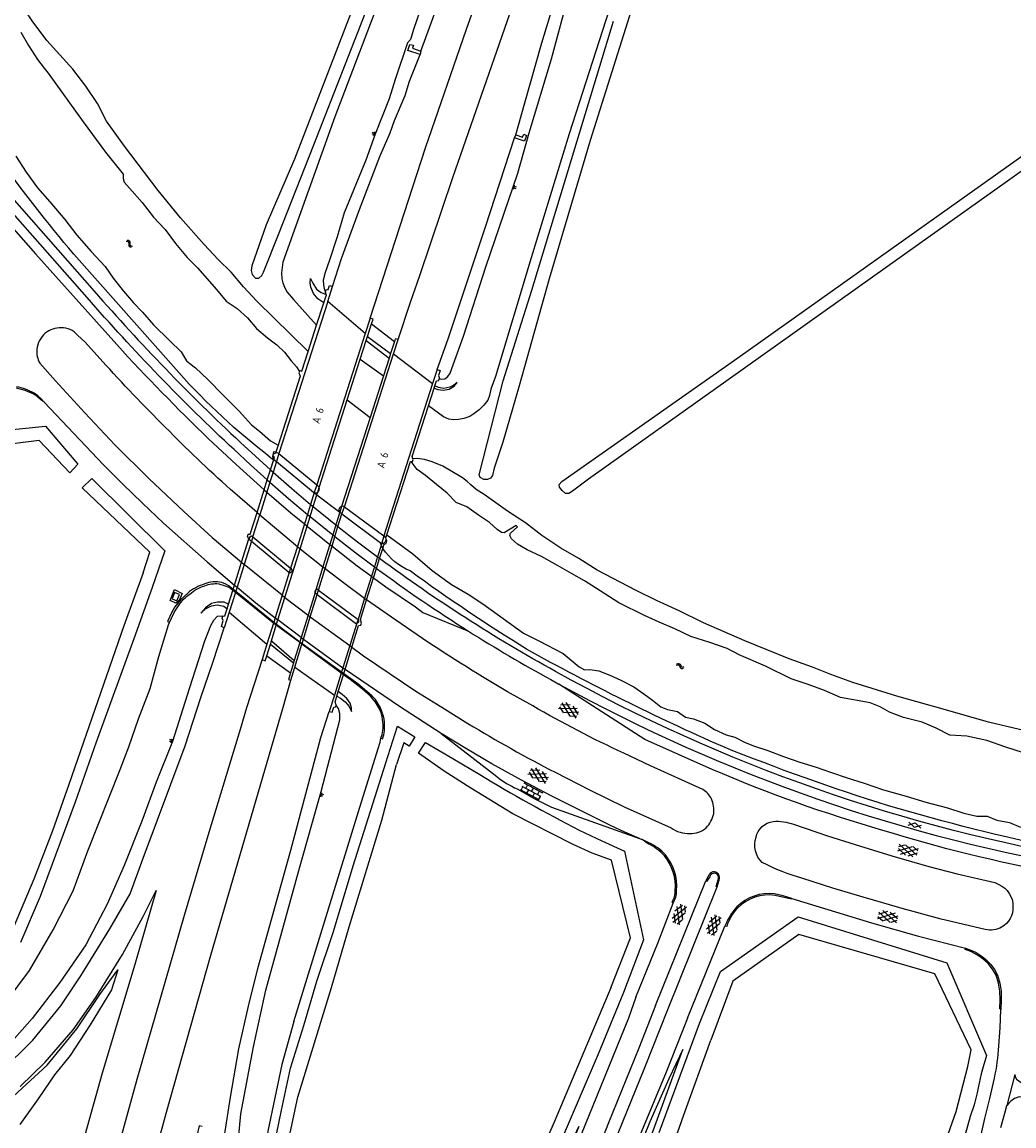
# Model space of a CAD drawing. Extents: x 168875 to 176000, y 513888 to 528000.
# Tile 22 of 106: x 174441 to 174754, y 517453 to 517800. Entities that reach past the tile are written whole.
import ezdxf

# ---------------------------------------------------------------- set-up
doc = ezdxf.new("R2010")
doc.units = 0
doc.header["$MEASUREMENT"] = 0
doc.layers.get('0').update_dxf_attribs({"linetype": 'CONTINUOUS'})
for name, color, linetype in [('HOOFDGEBOUW', 1, 'CONTINUOUS'), ('INSTEEK_SLOOT', 72, 'CONTINUOUS'), ('KANT_VERHARDING', 252, 'CONTINUOUS'), ('KANT_WATER', 140, 'CONTINUOUS'), ('KUNSTWERK', 12, 'CONTINUOUS'), ('SEMANTIEK', 140, 'CONTINUOUS'), ('sluitlijn_verharding', 7, 'CONTINUOUS'), ('STRAATNAAM', 7, 'CONTINUOUS'), ('TALUD', 34, 'CONTINUOUS')]:
    doc.layers.add(name, color=color, linetype=linetype)
doc.styles.add('ISOCP', font='ISOCP.shx', dxfattribs={"height": 1.8})

# ---------------------------------------------------------------- blocks, each defined once
blk = doc.blocks.new('S04')
at = {"color": 0}
for p, q in [((0, 0.5), (0.5, 0.5)), ((0, 0.25), (1, 0.25)), ((0, 0), (0.5, 0)), ((0, -0.25), (1, -0.25)), ((0, -0.5), (0.5, -0.5))]:
    blk.add_line(p, q, dxfattribs=at)
blk = doc.blocks.new('S014')
at = {"color": 0}
for p, q in [((0, -0.75), (4.2, 1.67)), ((0, 0.65), (1.78, 1.67)), ((5.07, -1.52), (0, 1.4)), ((2.64, -1.52), (0, 0)), ((1.08, -1.52), (6.15, 1.4)), ((6.15, -0.75), (1.95, 1.67)), ((3.51, -1.52), (6.15, 0)), ((6.15, 0.65), (4.37, 1.67))]:
    blk.add_line(p, q, dxfattribs=at)
blk = doc.blocks.new('S024')
at = {"color": 0}
for p, q in [((0, 1.2), (6.7, 1.2)), ((0, 0), (6.7, 0)), ((0.2, 1.2), (0.2, 0)), ((1.25, 1.5), (1.25, 1.2)), ((1.25, 0), (1.25, -1.2)), ((2.3, 1.2), (2.3, 0)), ((3.35, 1.5), (3.35, 1.2)), ((3.35, 0), (3.35, -1.2)), ((4.4, 1.2), (4.4, 0)), ((5.45, 1.5), (5.45, 1.2)), ((5.45, 0), (5.45, -1.2)), ((6.5, 1.2), (6.5, 0)), ((0, -1.2), (6.7, -1.2)), ((0.2, -1.2), (0.2, -1.5)), ((2.3, -1.2), (2.3, -1.5)), ((4.4, -1.2), (4.4, -1.5)), ((6.5, -1.2), (6.5, -1.5))]:
    blk.add_line(p, q, dxfattribs=at)
blk = doc.blocks.new('S012')
at = {"color": 0}
for p, q in [((1.18, 2.05), (0, 0)), ((1.18, -2.05), (0, 0)), ((1.4, 0), (0.21, -2.05)), ((1.4, 0), (0.22, 2.05))]:
    blk.add_line(p, q, dxfattribs=at)
blk = doc.blocks.new('S05')
at = {"color": 0}
for p, q in [((0.08, 0.3), (0.38, 0.59)), ((0.11, -0.19), (0.41, 0.09)), ((0.38, 0.59), (0.68, 0.71)), ((0.41, 0.09), (0.71, 0.21)), ((0.68, 0.71), (1.01, 0.62)), ((0.71, 0.21), (1.02, 0.12)), ((1.01, 0.62), (1.33, 0.37)), ((1.02, 0.12), (1.36, -0.12)), ((1.33, 0.37), (1.66, 0.13)), ((1.66, 0.13), (1.97, 0.04)), ((1.97, 0.04), (2.28, 0.16)), ((2.28, 0.16), (2.58, 0.44)), ((1.36, -0.12), (1.68, -0.37)), ((1.68, -0.37), (2, -0.46)), ((2, -0.46), (2.31, -0.33)), ((2.31, -0.33), (2.61, -0.05))]:
    blk.add_line(p, q, dxfattribs=at)

msp = doc.modelspace()

# ---------------------------------------------------------------- linework, layer by layer
at = {"layer": 'HOOFDGEBOUW'}
msp.add_lwpolyline([(174491, 517620), (174489.43, 517620.61), (174488.63, 517618.61), (174490.18, 517617.95), (174491, 517620)], dxfattribs=at)
at = {"layer": 'INSTEEK_SLOOT'}
for points in [[(174531.487, 517696.513), (174515.4, 517712.4), (174511.2, 517716.9), (174507.3, 517721.6), (174503.2, 517725.6), (174498.8, 517730.3), (174491.3, 517738.7), (174484.2, 517747.3), (174473.6, 517761.3), (174468, 517769.1), (174465.1, 517774.7), (174461.4, 517780.2), (174457.3, 517785.5), (174449.1, 517794.6), (174444.5, 517800.8), (174440.4, 517806.8), (174436.6, 517812), (174433.1, 517816.1), (174428.4, 517822.9), (174422.6, 517830.9), (174408.4, 517850), (174358.5, 517920.7), (174321.7, 517973.5), (174303, 518000)], [(174551.2, 517819.4), (174527.2, 517757.2), (174518.3, 517736.5), (174513.8, 517723.6), (174513.6, 517722.1), (174513.9, 517720.8), (174514.9, 517719.7), (174516, 517719.7), (174516.9, 517720.5), (174517.5, 517721.6), (174522.2, 517733.4), (174533.3, 517761.7), (174568, 517850.4)], [(174635.2, 517810.1), (174620.4, 517763), (174607.5, 517719.5), (174598, 517685.7), (174592.9, 517668), (174590.2, 517659.8), (174589.6, 517657.5), (174589, 517656.6), (174588.1, 517656.2), (174586.9, 517656.2), (174585.8, 517656.9), (174585.4, 517657.7), (174593, 517687.3), (174602, 517715.9), (174627.8, 517800.7)], [(174835.1, 517809.7), (174834.8, 517809.1), (174788, 517775.9), (174619.9, 517656.3), (174614.9, 517652.6), (174613.7, 517651.8), (174612.7, 517651.8), (174611.6, 517652.8), (174610.8, 517653.8), (174610.7, 517654.7), (174611.5, 517655.6), (174667, 517694.6), (174755.5, 517757.4), (174830.6, 517810.5), (174832.5, 517811.7), (174833.7, 517811.8), (174834.5, 517811.6), (174835, 517810.7), (174835.1, 517809.7)], [(174490.75, 517689.91), (174457.65, 517727.27)], [(174543.85, 517681.361), (174551.042, 517675.79)], [(174416.74, 517668.49), (174418.61, 517669.98), (174448.75, 517673.06), (174458.94, 517661.11), (174456.41, 517658.3), (174446.69, 517668.56), (174420.8, 517665.26), (174418.48, 517663.46)], [(174765.5, 517575.1), (174746, 517579.8), (174732.4, 517583.6), (174717.1, 517588), (174703.2, 517592.3), (174696.3, 517594.8), (174690.5, 517597.1), (174683.2, 517599.7), (174669.2, 517605.4), (174656.2, 517611.1), (174648.5, 517614.8), (174641.3, 517618.1), (174634.9, 517621.3), (174622.6, 517627.7), (174616.9, 517631.3), (174611.2, 517634.6), (174605.2, 517638.6), (174600.1, 517642.6), (174594.4, 517646.2), (174587, 517651.5), (174584.5, 517653.1), (174582.8, 517654.5), (174581.7, 517655.6), (174580.2, 517656.7), (174574, 517660.4), (174570.6, 517661.8), (174568.2, 517662.5), (174566, 517662.8), (174564.517, 517662.775)], [(174479.49, 517626.85), (174481.63, 517633.38), (174460.25, 517653.63), (174463.3, 517656.58), (174486.34, 517633.78), (174482.33, 517622.15)], [(174533.463, 517652.091), (174534.29, 517651.424)], [(174534.29, 517651.424), (174541.487, 517645.939)], [(174554.62, 517635.15), (174555.053, 517634.48)], [(174479.49, 517626.85), (174473.4, 517610.1), (174456.1, 517560.1), (174450.9, 517545.5), (174445.1, 517530.3), (174438.8, 517515.4)], [(174482.33, 517622.15), (174477, 517607.2), (174464.7, 517573.5), (174458.1, 517554.5), (174447.1, 517524.8), (174440.8, 517510.3)], [(174555.98, 517566.93), (174559.7, 517578.52), (174565.14, 517575.15), (174563.34, 517572.2), (174561.68, 517573.25), (174559.39, 517566.38)], [(174626.98, 517496.01), (174633.17, 517511.83), (174627.2, 517536.29), (174621.058, 517538.491), (174615.1, 517541.18), (174596.09, 517550.89), (174582.81, 517558.99), (174574.432, 517564.349), (174566.27, 517570.03), (174568.55, 517573.37), (174577.105, 517568.355), (174585.6, 517563.24)], [(174520.8, 517446.3), (174523.1, 517457.5), (174526, 517470.7), (174530.2, 517484.2), (174534.3, 517498.1), (174539.5, 517513.8), (174545.7, 517534.5), (174555.98, 517566.93)], [(174525.9, 517450.3), (174528.3, 517461.6), (174531.4, 517471.9), (174538.9, 517496.1), (174544.5, 517515.3), (174554.8, 517548.9), (174559.39, 517566.38)], [(174617, 517545.76), (174624.078, 517542.326), (174631.28, 517539.16), (174637.27, 517511.12), (174630.99, 517494.62)], [(174654.91, 517484.78), (174661.48, 517501.16), (174686.05, 517518.37), (174732.91, 517503.9), (174745.42, 517474.72)], [(174735.84, 517457.06), (174739.507, 517471.224), (174740.58, 517476.51), (174729.13, 517500.48), (174686.2, 517512.87), (174665.39, 517498.16), (174658.51, 517479.56)], [(174626.98, 517496.01), (174609.1, 517453.7), (174603.7, 517441.5)], [(174630.99, 517494.62), (174623, 517475.1), (174611, 517447.2)], [(174642.2, 517450.5), (174654.91, 517484.78)], [(174643.8, 517438.4), (174650, 517456), (174658.51, 517479.56)], [(174742.48, 517463), (174741.437, 517459.209), (174740.25, 517455.46)], [(174732, 517446.4), (174735.84, 517457.06)], [(174740.25, 517455.46), (174737.7, 517446.4)]]:
    msp.add_lwpolyline(points, dxfattribs=at)
for points in [[(174457.65, 517727.27, -0.021056), (174433.91, 517757.67)], [(174519.48, 517663.29, -0.0461779), (174490.75, 517689.91)], [(174563.7, 517627.4, -0.1464331), (174555.053, 517634.48)], [(174600.4, 517602.74, -0.0193953), (174563.7, 517627.4)], [(174662.23, 517572.07, -0.0234174), (174600.4, 517602.74)], [(174714.49, 517553.44, -0.0210478), (174662.23, 517572.07)], [(174585.6, 517563.24, 0.0173892), (174617, 517545.76)], [(174768.66, 517539.87, -0.0217503), (174714.49, 517553.44)], [(174745.42, 517474.72, 0.0459254), (174742.48, 517463)]]:
    msp.add_lwpolyline(points, format="xyb", dxfattribs=at)
at = {"layer": 'KANT_VERHARDING'}
for points in [[(174567.1, 517791.2), (174573.2, 517808.2), (174583.4, 517837.3), (174602.2, 517889.4), (174613.3, 517919.1), (174620.3, 517938.2), (174629.9, 517962.9), (174644.7, 518000)], [(174597, 517764.8), (174599.6, 517774.2), (174605.2, 517793.8), (174609.3, 517807.4), (174614.1, 517822.3), (174617.3, 517831.2), (174622.9, 517847.3), (174639.2, 517892), (174649, 517918.1), (174655, 517933.8), (174662.2, 517952.3), (174669.8, 517970.9), (174678.8, 517992.6), (174681.7, 518000)], [(174551.1, 517707.1), (174568.5, 517760.7), (174581.5, 517798.1), (174598.1, 517844.9), (174604.1, 517861.5), (174611.098, 517881.482)], [(174559.9, 517700.3), (174563.8, 517712.1), (174566.7, 517720.5), (174577.1, 517751.4), (174600.1, 517817.2), (174618.3, 517867.3), (174623.2, 517880.3)], [(174389.87, 517799.78), (174464.09, 517715.57)], [(174461.86, 517713.56), (174389.18, 517795.97)], [(174566.8, 517790.2), (174563, 517791.4), (174563.6, 517793.3), (174564.7, 517793.1), (174564.4, 517792.1), (174567.1, 517791.2)], [(174539.199, 517717.001), (174542, 517725.9), (174547.7, 517741.3), (174554.1, 517758), (174557.4, 517765.5), (174558.8, 517769.4), (174562.1, 517777.2), (174563.5, 517781.7), (174566.8, 517790.2)], [(174567.1, 517791.2), (174566.8, 517790.2)], [(174392.14, 517787.98), (174445.54, 517727.39), (174471.2, 517698.72)], [(174572.2, 517690.9), (174575.7, 517700.6), (174587.4, 517735.8), (174596.6, 517763.9)], [(174597, 517764.8), (174599.1, 517764.1), (174599.5, 517765), (174600.4, 517764.6), (174599.7, 517762.8), (174596.6, 517763.9)], [(174596.6, 517763.9), (174597, 517764.8)], [(174467.77, 517692.29), (174461.21, 517699.53), (174458.84, 517701.7)], [(174446.9, 517692.91), (174451.89, 517687.28), (174461.17, 517677.198), (174470.54, 517667.2), (174481.326, 517656.531), (174492.36, 517646.12), (174501.315, 517637.986), (174510.517, 517630.133)], [(174448.33, 517680.59), (174447.35, 517681.67), (174446.326, 517682.616), (174445.18, 517683.41)], [(174448.33, 517680.59), (174467.04, 517660.83), (174473.091, 517654.735), (174479.26, 517648.76), (174485.97, 517642.474), (174499.672, 517630.271), (174508.294, 517622.96)], [(174500.16, 517669.04), (174508.846, 517660.921), (174517.688, 517652.973)], [(174510.2, 517667.9), (174519.661, 517659.256)], [(174518.662, 517656.074), (174513.386, 517660.824), (174508.18, 517665.65)], [(174518.662, 517656.074), (174519.472, 517655.357)], [(174519.661, 517659.256), (174520.469, 517658.539)], [(174520.469, 517658.539), (174526.345, 517653.415), (174532.302, 517648.384)], [(174517.688, 517652.973), (174518.501, 517652.258)], [(174519.472, 517655.357), (174525.353, 517650.246), (174531.315, 517645.23)], [(174515.428, 517645.777), (174508.38, 517651.94)], [(174518.501, 517652.258), (174526.08, 517645.71), (174530.37, 517642.211)], [(174515.428, 517645.777), (174516.248, 517645.072)], [(174532.302, 517648.384), (174533.13, 517647.697)], [(174533.13, 517647.697), (174540.224, 517641.938)], [(174516.248, 517645.072), (174528.149, 517635.117)], [(174530.37, 517642.211), (174531.209, 517641.526)], [(174531.315, 517645.23), (174532.148, 517644.542)], [(174532.148, 517644.542), (174539.26, 517638.792)], [(174531.209, 517641.526), (174538.337, 517635.776)], [(174539.26, 517638.792), (174539.975, 517638.226)], [(174540.224, 517641.938), (174540.939, 517641.369)], [(174540.939, 517641.369), (174547.115, 517636.547), (174553.367, 517631.824)], [(174528.149, 517635.117), (174528.998, 517634.425)], [(174538.337, 517635.776), (174539.052, 517635.217)], [(174539.052, 517635.217), (174546.98, 517629.02), (174551.477, 517625.752)], [(174539.975, 517638.226), (174546.151, 517633.427), (174552.404, 517628.728)], [(174528.998, 517634.425), (174536.168, 517628.692)], [(174553.367, 517631.824), (174554.055, 517631.314)], [(174510.517, 517630.133), (174511.351, 517629.445)], [(174523.341, 517619.758), (174511.351, 517629.445)], [(174536.168, 517628.692), (174536.879, 517628.134)], [(174536.879, 517628.134), (174543.051, 517623.404), (174549.309, 517618.788)], [(174552.404, 517628.728), (174553.082, 517628.227)], [(174551.477, 517625.752), (174552.148, 517625.264)], [(174552.148, 517625.264), (174556.064, 517622.418), (174565.32, 517616.06), (174567.68, 517614.31), (174582.114, 517608.422)], [(174491.8, 517620.29), (174490.85, 517618.06), (174489.83, 517617.22), (174488.03, 517618.07), (174489.44, 517621.55), (174491.8, 517620.29)], [(174503.35, 517623.38), (174505.41, 517622.76), (174506.54, 517622.27)], [(174506.77, 517622.59), (174505.57, 517623.251), (174504.29, 517623.74)], [(174506.54, 517622.27), (174506.77, 517622.59)], [(174507.773, 517621.279), (174506.54, 517622.27)], [(174506.77, 517622.59), (174507.896, 517621.677)], [(174508.587, 517620.625), (174507.773, 517621.279)], [(174507.896, 517621.677), (174508.71, 517621.017)], [(174508.294, 517622.96), (174509.102, 517622.268)], [(174509.102, 517622.268), (174515.034, 517617.363), (174521.114, 517612.642)], [(174493.56, 517620.41), (174491.404, 517618.37), (174489.54, 517616.06), (174488.58, 517614.397), (174487.16, 517611.45), (174487.8, 517611.19)], [(174520.592, 517610.976), (174508.587, 517620.625)], [(174508.71, 517621.017), (174520.693, 517611.299)], [(174523.341, 517619.758), (174524.216, 517619.066)], [(174524.216, 517619.066), (174531.505, 517613.465)], [(174549.309, 517618.788), (174549.96, 517618.318)], [(174559.18, 517611.86), (174549.96, 517618.318)], [(174487.8, 517611.19), (174489.388, 517614.508), (174490.69, 517616.47)], [(174521.489, 517610.307), (174520.592, 517610.976)], [(174520.693, 517611.299), (174521.587, 517610.621)], [(174521.114, 517612.642), (174522.008, 517611.973)], [(174529.35, 517606.425), (174522.008, 517611.973)], [(174531.505, 517613.465), (174532.216, 517612.934)], [(174532.216, 517612.934), (174544.665, 517603.87)], [(174434.6, 517469.6), (174444.7, 517479.6), (174453.6, 517490.4), (174459.9, 517499.8), (174469, 517514.6), (174475.4, 517525.7), (174479.5, 517536.9), (174492.8, 517572.3), (174497.7, 517587.5), (174501.5, 517598.6), (174505.1, 517609.5)], [(174528.861, 517604.83), (174521.489, 517610.307)], [(174521.587, 517610.621), (174528.948, 517605.113)], [(174529.568, 517604.305), (174528.861, 517604.83)], [(174528.948, 517605.113), (174529.654, 517604.585)], [(174529.35, 517606.425), (174530.055, 517605.891)], [(174541.973, 517595.219), (174529.568, 517604.305)], [(174529.654, 517604.585), (174542.086, 517595.582)], [(174530.055, 517605.891), (174542.476, 517596.836)], [(174544.665, 517603.87), (174545.309, 517603.392)], [(174545.309, 517603.392), (174549.03, 517600.62), (174565.44, 517589.52), (174573.715, 517584.471), (174581.92, 517579.31)], [(174517, 517599.5), (174512.1, 517584.3), (174510.1, 517577.5), (174500.2, 517545), (174492.4, 517518.8), (174477.5, 517467.2), (174469, 517436.3), (174453.1, 517380.1), (174444.1, 517347.1), (174422.5, 517265.3), (174415.4, 517237.1)], [(174542.476, 517596.836), (174543.147, 517596.349)], [(174542.648, 517594.724), (174541.973, 517595.219)], [(174542.086, 517595.582), (174542.761, 517595.093)], [(174551.204, 517587.938), (174548.68, 517590.16), (174544.77, 517593.17), (174542.648, 517594.724)], [(174542.761, 517595.093), (174547.153, 517591.893), (174551.455, 517588.225)], [(174573.49, 517576.19), (174560.372, 517584.644), (174543.147, 517596.349)], [(174602.32, 517584.86), (174594.367, 517589.358), (174586.52, 517594.04)], [(174432.8, 517257.2), (174442.3, 517293.8), (174453.3, 517334.6), (174464.8, 517376.7), (174475.2, 517414), (174486.9, 517456.9), (174500.9, 517506.3), (174523.6, 517584.1), (174526.1, 517593)], [(174608.06, 517593.16), (174610.574, 517591.769)], [(174658.93, 517564.87), (174637.66, 517574.34), (174610.574, 517591.769)], [(174551.204, 517587.938), (174551.455, 517588.225)], [(174553.97, 517583.99), (174552.709, 517586.071), (174551.204, 517587.938)], [(174505.1, 517448.8), (174507, 517461.6), (174509.7, 517476.8), (174512.7, 517490.3), (174515.7, 517502.1), (174526.1, 517539.4), (174535.5, 517574.9), (174538.2, 517583.1)], [(174554.47, 517574.69), (174554.865, 517575.873), (174555.09, 517577.1)], [(174554.47, 517574.69), (174555, 517574.56), (174555.414, 517575.765), (174555.57, 517577.03)], [(174635.98, 517543.12), (174631.387, 517545.129), (174626.84, 517547.24), (174608.18, 517556.53), (174598.752, 517561.477), (174589.44, 517566.64), (174581.41, 517571.323), (174573.49, 517576.19)], [(174573.49, 517576.19), (174591.03, 517562.63)], [(174655.99, 517558.49), (174639.494, 517565.995), (174631.01, 517569.97)], [(174609.35, 517563.97), (174620.222, 517558.443), (174631.18, 517553.09), (174645.93, 517546.47)], [(174597.4, 517558.7), (174602.778, 517555.694), (174608.29, 517552.94), (174635.98, 517543.12)], [(174684.56, 517547.6), (174695.272, 517543.966), (174703.97, 517541.16), (174715.562, 517537.615), (174727.21, 517534.26), (174736.108, 517531.976), (174747.986, 517529.249), (174749.28, 517528.63)], [(174635.98, 517543.12), (174636.81, 517542.75)], [(174638.93, 517541.77), (174636.81, 517542.75)], [(174657.7, 517531.29), (174656.92, 517529.72)], [(174640.99, 517490.46), (174656.92, 517529.72)], [(174644.96, 517489.19), (174660.42, 517527.9)], [(174660.42, 517527.9), (174661.05, 517529.98)], [(174745, 517514.38), (174731.11, 517517.73), (174718.754, 517521.077), (174706.45, 517524.61), (174696.917, 517527.485), (174687.44, 517530.54)], [(174440.7, 517465), (174448.6, 517472.6), (174457.5, 517482.8), (174464.6, 517493), (174473, 517506.6), (174479.5, 517518.5), (174483.6, 517526.7), (174476.9, 517503.4), (174466.6, 517469.2), (174451.7, 517415.8), (174443.2, 517384.9), (174434.2, 517350.9)], [(174683.97, 517524.2), (174681.294, 517524.983), (174678.58, 517525.62)], [(174683.97, 517524.2), (174709.15, 517516.52), (174723.899, 517512.351), (174738.75, 517508.56)], [(174634.86, 517493.06), (174641.73, 517510.17), (174646.55, 517522.7)], [(174651.12, 517486.52), (174662.93, 517515.52)], [(174746.749, 517503.396), (174747.936, 517501.788), (174748.827, 517500), (174749.575, 517497.518), (174749.99, 517494.96), (174750.022, 517492.109), (174749.9, 517489.26)], [(174634.86, 517493.06), (174632.5, 517486.5), (174608.9, 517428.4)], [(174512, 517304.3), (174527, 517317.2), (174560.6, 517345.4), (174575.5, 517359), (174586.2, 517370.3), (174596, 517382.3), (174604.6, 517395), (174611.3, 517407.7), (174616.8, 517419.9), (174622.2, 517432.9), (174637.7, 517470.9), (174644.96, 517489.19)], [(174640.99, 517490.46), (174635.8, 517477), (174626.2, 517453.5), (174620.1, 517438)], [(174749.23, 517477.73), (174749.67, 517483.489), (174749.9, 517489.26)], [(174651.12, 517486.52), (174644.4, 517469.5), (174636.1, 517449.5)], [(174754.32, 517468.76), (174754.444, 517467.961), (174754.81, 517467.24), (174756.277, 517466.225), (174757.92, 517465.53), (174761, 517464.61), (174760.22, 517461.13), (174757.931, 517461.46), (174755.63, 517461.69), (174754.24, 517461.143), (174753.02, 517460.28), (174752.375, 517459.657), (174751.81, 517458.96)], [(174744.89, 517454.82), (174746.45, 517461.159), (174747.87, 517467.53)], [(174749.9, 517452.06), (174751.19, 517456.53), (174751.81, 517458.96)], [(174509.3, 517241.7), (174521, 517267), (174533.2, 517286.3), (174544.6, 517298.9), (174555.1, 517308.8), (174567, 517317.8), (174577.8, 517325), (174591.7, 517333.3), (174605.2, 517340.4), (174618.6, 517347.1), (174630.3, 517352.5), (174648.9, 517361.5), (174656.6, 517365.1), (174670.9, 517372.6), (174681.8, 517379), (174695.3, 517388.2), (174706.9, 517396.6), (174716, 517404.8), (174725.2, 517414.1), (174731.3, 517423.3), (174736.7, 517433.5), (174741, 517442.8), (174743.7, 517449.7), (174744.89, 517454.82)], [(174498.1, 517452.3), (174497.2, 517452.6), (174495.7, 517446.3)]]:
    msp.add_lwpolyline(points, dxfattribs=at)
for points in [[(174464.09, 517715.57, 0.0248879), (174510.2, 517667.9)], [(174508.18, 517665.65, -0.0261276), (174461.86, 517713.56)], [(174448.67, 517702.34, 0.1905476), (174445.98, 517697.23)], [(174453.66, 517704.04, 0.1635273), (174448.67, 517702.34)], [(174458.84, 517701.7, 0.2412641), (174453.66, 517704.04)], [(174471.2, 517698.72, 0.0152799), (174500.16, 517669.04)], [(174445.98, 517697.23, 0.1453826), (174446.9, 517692.91)], [(174487.78, 517671.49, -0.0170059), (174467.77, 517692.29)], [(174445.18, 517683.41, 0.0773023), (174439.57, 517685.44)], [(174508.38, 517651.94, -0.0191282), (174487.78, 517671.49)], [(174553.082, 517628.227, 0.0180342), (174582.114, 517608.422)], [(174609.53, 517595.73, -0.033486), (174554.055, 517631.314)], [(174498.93, 517623.32, 0.100222), (174493.56, 517620.41)], [(174494.21, 517620.12, -0.0928522), (174498.91, 517622.74)], [(174498.91, 517622.74, -0.1162042), (174503.35, 517623.38)], [(174504.29, 517623.74, 0.1552356), (174498.93, 517623.32)], [(174490.69, 517616.47, -0.1012573), (174494.21, 517620.12)], [(174586.52, 517594.04, -0.0154176), (174559.18, 517611.86)], [(174582.114, 517608.422, 0.0154286), (174608.06, 517593.16)], [(174779.21, 517536.33, -0.0862818), (174609.53, 517595.73)], [(174610.574, 517591.769, 0.0846822), (174778.7, 517533.49)], [(174554.33, 517584.24, 0.0950553), (174551.455, 517588.225)], [(174555.09, 517577.1, 0.1405083), (174553.97, 517583.99)], [(174555.57, 517577.03, 0.1403595), (174554.33, 517584.24)], [(174631.01, 517569.97, -0.0221668), (174602.32, 517584.86)], [(174581.92, 517579.31, 0.0161819), (174609.35, 517563.97)], [(174591.03, 517562.63, 0.0586607), (174597.4, 517558.7)], [(174712.69, 517545.67, -0.0318816), (174658.93, 517564.87)], [(174658.67, 517555.58, 0.1491927), (174655.99, 517558.49)], [(174659.37, 517550.92, 0.1227492), (174658.67, 517555.58)], [(174656.99, 517546.47, 0.1437929), (174659.37, 517550.92)], [(174672.72, 517543.52, -0.3173411), (174678.14, 517548.48)], [(174678.14, 517548.48, -0.1068529), (174684.56, 517547.6)], [(174645.93, 517546.47, 0.1629767), (174651.87, 517544.68)], [(174651.87, 517544.68, 0.1886888), (174656.99, 517546.47)], [(174766.97, 517532.29, -0.0297701), (174712.69, 517545.67)], [(174644.14, 517537.96, 0.1082126), (174638.93, 517541.77)], [(174674.65, 517535.55, -0.288849), (174672.72, 517543.52)], [(174647.7, 517526.67, 0.1978632), (174644.14, 517537.96)], [(174687.44, 517530.54, -0.0514532), (174674.65, 517535.55)], [(174661.05, 517529.98, 1.0901396), (174657.7, 517531.29)], [(174749.28, 517528.63, -0.2960742), (174753.72, 517521.66)], [(174646.55, 517522.7, 0.149153), (174647.7, 517526.67)], [(174678.58, 517525.62, 0.2355746), (174666.66, 517521.52)], [(174666.66, 517521.52, 0.0863316), (174662.93, 517515.52)], [(174753.72, 517521.66, -0.2808846), (174750.13, 517515.11)], [(174750.13, 517515.11, -0.1664847), (174745, 517514.38)], [(174738.75, 517508.56, -0.1347135), (174746.749, 517503.396)], [(174747.87, 517467.53, 0.0454919), (174749.23, 517477.73)]]:
    msp.add_lwpolyline(points, format="xyb", dxfattribs=at)
at = {"layer": 'KANT_WATER'}
for points in [[(174441, 517797.2), (174443.4, 517793), (174446.2, 517788.6), (174448.3, 517785.8), (174449.6, 517784.3), (174460.6, 517768.9), (174467.6, 517759.4), (174473.2, 517752.4), (174473.2, 517751.1), (174473.5, 517749.9), (174476, 517747.1), (174479.2, 517743.5), (174482.8, 517738.9), (174486.5, 517735), (174489.7, 517730.6), (174493.4, 517726.2), (174496.6, 517722.9), (174502.6, 517716.1), (174505.7, 517712.4), (174509.1, 517710.1), (174512.4, 517707.2), (174515.2, 517703.8), (174518.7, 517700.9), (174521.7, 517698.7), (174524.1, 517696.4), (174526.2, 517693.6), (174527.9, 517691.7)], [(174439.4, 517758.1), (174442.6, 517753.1), (174446.2, 517748.1), (174450.1, 517743.7), (174454.8, 517738.2), (174458.6, 517733.2), (174463.1, 517728.1), (174467.5, 517723.3), (174470.1, 517719.7), (174473.3, 517715.6), (174476.5, 517711.9), (174479.3, 517709), (174482.8, 517705), (174487.8, 517700), (174491.5, 517696.5), (174493.2, 517693.6), (174494.2, 517692.8), (174496, 517691.4), (174499.9, 517687.7), (174504.7, 517682.8), (174509.8, 517677.8), (174513.7, 517673.5), (174516.2, 517671.5), (174519.7, 517668.4), (174522.032, 517667.082)], [(174527.9, 517691.7), (174528.792, 517690.312)], [(174663.6, 517603), (174658.2, 517604.9), (174652.2, 517606.8), (174647.1, 517609.2), (174642.2, 517611.3), (174637.6, 517613.4), (174629.5, 517617.4), (174622.1, 517622.1), (174618.7, 517624.3), (174614.5, 517626.6), (174610.1, 517629.1), (174605.1, 517632), (174600.6, 517634.1), (174597.5, 517635.8), (174595.6, 517637.5), (174595.1, 517638.6), (174595.3, 517639.3), (174597.5, 517641.3), (174597.1, 517641.7), (174593.3, 517639.4), (174592.5, 517639.5), (174591.1, 517640.5), (174588.7, 517642.7), (174585.2, 517645), (174581.6, 517647.6), (174578.2, 517649), (174575.4, 517651.9), (174572, 517654.6), (174568.5, 517657.5), (174565.9, 517659.4), (174564.9, 517660.6), (174563.955, 517661.9)], [(174556.305, 517638.742), (174564.5, 517632.8), (174570.6, 517627.6), (174576.7, 517623.1), (174582, 517620.1), (174586.6, 517617.1), (174591.1, 517613.8), (174599.4, 517607.8), (174604.2, 517605.4), (174611.9, 517601.4), (174617, 517597.2), (174618.7, 517596.3), (174620.3, 517596.4), (174623.2, 517595.9), (174626.6, 517594.6), (174630.1, 517593), (174634.2, 517590.9), (174637.4, 517588.7), (174640.1, 517586.7), (174642.7, 517584.6), (174644.8, 517583.8), (174648, 517583.1), (174650.5, 517581.3), (174653, 517580.8), (174656.6, 517579.4), (174659.6, 517577.4), (174663.3, 517575.8), (174666, 517575), (174669.3, 517573.4), (174672.2, 517572.2), (174676.4, 517570.8), (174681.4, 517568.9), (174686.5, 517567.2), (174691.7, 517565.6), (174696.5, 517563.9), (174701.5, 517562.2), (174706.8, 517560.5), (174712.9, 517558.4), (174720.1, 517556.4), (174726.3, 517554.6), (174733.1, 517552.8), (174738.2, 517551.1), (174742.3, 517550.1), (174745.6, 517550.1), (174748.6, 517548.9), (174752.6, 517548.1), (174756.1, 517546.7)], [(174757, 517570.1), (174751.5, 517571.9), (174745.5, 517574), (174739.2, 517575.4), (174733.8, 517575.7), (174729.5, 517577.9), (174725.1, 517579.8), (174719.2, 517581.2), (174714.8, 517582.9), (174711.9, 517584.6), (174708.7, 517585.9), (174699.3, 517587.5), (174694.3, 517589.7), (174689.2, 517591.6), (174683.8, 517593.4), (174675.7, 517597.4), (174667.4, 517601), (174663.6, 517603)]]:
    msp.add_lwpolyline(points, dxfattribs=at)
at = {"layer": 'KUNSTWERK'}
for points in [[(174537, 517715.2), (174537.2, 517716), (174537.8, 517716.1), (174538.299, 517717.399), (174539.199, 517717.001)], [(174537.242, 517714.553), (174537, 517715.2)], [(174537.695, 517712.347), (174539.199, 517717.001)], [(174537.695, 517712.347), (174522.296, 517664.369)], [(174534.211, 517704.896), (174536.479, 517711.874)], [(174536.479, 517711.874), (174537.3, 517714.4), (174537.242, 517714.553)], [(174549.522, 517702.193), (174537.695, 517712.347)], [(174531.487, 517696.513), (174534.211, 517704.896)], [(174551.1, 517707.1), (174549.522, 517702.193)], [(174550.264, 517701.302), (174551.528, 517705.233)], [(174551.528, 517705.233), (174552, 517706.7), (174551.1, 517707.1)], [(174549.522, 517702.193), (174534.228, 517654.536)], [(174549.848, 517700.01), (174550.264, 517701.302)], [(174547.952, 517694.115), (174549.848, 517700.01)], [(174558.709, 517699.693), (174557.487, 517695.885)], [(174558.457, 517695.827), (174559.9, 517700.3)], [(174559.9, 517700.3), (174559, 517700.6), (174558.709, 517699.693)], [(174528.792, 517690.312), (174528.9, 517690.6), (174529.5, 517690.4), (174531.487, 517696.513)], [(174543.01, 517647.62), (174558.457, 517695.827)], [(174557.047, 517694.511), (174555.257, 517688.931)], [(174557.487, 517695.885), (174557.047, 517694.511)], [(174558.457, 517695.827), (174570.764, 517686.427)], [(174543.85, 517681.361), (174547.952, 517694.115)], [(174572.2, 517690.9), (174570.764, 517686.427)], [(174572.2, 517690.9), (174573.1, 517690.6), (174572.6, 517689), (174572.9, 517688.1), (174572.847, 517687.915)], [(174528.792, 517690.312), (174528.6, 517689.8), (174529, 517688.8), (174522.032, 517667.082)], [(174555.257, 517688.931), (174551.042, 517675.79)], [(174571.513, 517685.793), (174572, 517687.3), (174572.7, 517687.4), (174572.847, 517687.915)], [(174570.764, 517686.427), (174557.5, 517645.1), (174555.429, 517638.447)], [(174569.449, 517679.416), (174571.267, 517685.036)], [(174571.267, 517685.036), (174571.513, 517685.793)], [(174534.996, 517653.689), (174543.85, 517681.361)], [(174564.517, 517662.775), (174564.3, 517663.5), (174569.449, 517679.416)], [(174551.042, 517675.79), (174542.051, 517647.763)], [(174522.032, 517667.082), (174521.3, 517664.8), (174520.6, 517664.9), (174520.4, 517663.9), (174520.423, 517663.868)], [(174520.69, 517662.53), (174520.9, 517663.2), (174520.423, 517663.868)], [(174522.296, 517664.369), (174521.509, 517661.857)], [(174522.296, 517664.369), (174534.228, 517654.536)], [(174519.661, 517659.256), (174520.69, 517662.53)], [(174521.509, 517661.857), (174520.469, 517658.539)], [(174520.69, 517662.53), (174521.509, 517661.857)], [(174521.509, 517661.857), (174533.26, 517652.21), (174533.463, 517652.091)], [(174556.305, 517638.742), (174563.8, 517661.9), (174563.955, 517661.9)], [(174563.955, 517661.9), (174564.4, 517661.9), (174564.6, 517662.5), (174564.517, 517662.775)], [(174517.688, 517652.973), (174518.662, 517656.074)], [(174518.662, 517656.074), (174519.661, 517659.256)], [(174520.469, 517658.539), (174519.472, 517655.357)], [(174515.428, 517645.777), (174517.688, 517652.973)], [(174519.472, 517655.357), (174518.501, 517652.258)], [(174534.228, 517654.536), (174533.463, 517652.091)], [(174534.228, 517654.536), (174534.72, 517654.13), (174534.996, 517653.689)], [(174534.559, 517652.288), (174534.996, 517653.689)], [(174518.501, 517652.258), (174516.248, 517645.072)], [(174533.463, 517652.091), (174532.302, 517648.384)], [(174533.13, 517647.697), (174534.29, 517651.424)], [(174533.463, 517652.091), (174534.035, 517652.074), (174534.559, 517652.288)], [(174534.29, 517651.424), (174534.559, 517652.288)], [(174510.517, 517630.133), (174512.8, 517637.5), (174512.4, 517638.3), (174512.6, 517639), (174513.3, 517639), (174515.428, 517645.777)], [(174532.302, 517648.384), (174531.315, 517645.23)], [(174532.148, 517644.542), (174533.13, 517647.697)], [(174541.487, 517645.939), (174540.224, 517641.938)], [(174542.051, 517647.763), (174541.487, 517645.939)], [(174542.19, 517645.399), (174541.87, 517645.64), (174541.487, 517645.939)], [(174543.01, 517647.62), (174542.546, 517647.798), (174542.051, 517647.763)], [(174542.19, 517645.399), (174543.01, 517647.62)], [(174543.01, 517647.62), (174555.429, 517638.447)], [(174514.073, 517638.131), (174516.248, 517645.072)], [(174530.37, 517642.211), (174528.149, 517635.117)], [(174531.315, 517645.23), (174530.37, 517642.211)], [(174531.209, 517641.526), (174532.148, 517644.542)], [(174540.939, 517641.369), (174542.19, 517645.399)], [(174542.19, 517645.399), (174554.23, 517636.35)], [(174528.998, 517634.425), (174531.209, 517641.526)], [(174539.26, 517638.792), (174538.337, 517635.776)], [(174540.224, 517641.938), (174539.26, 517638.792)], [(174539.975, 517638.226), (174540.939, 517641.369)], [(174556, 517637.8), (174556.305, 517638.742)], [(174513.641, 517636.751), (174511.351, 517629.445)], [(174512.935, 517637.566), (174512.954, 517637.479), (174512.982, 517637.383), (174513.024, 517637.3), (174513.11, 517637.19), (174513.641, 517636.751)], [(174514.073, 517638.131), (174513.641, 517636.751)], [(174513.641, 517636.751), (174525.4, 517627.02), (174525.504, 517626.964), (174525.586, 517626.929)], [(174513.99, 517638.2), (174514.073, 517638.131)], [(174514.073, 517638.131), (174514.033, 517638.167), (174513.99, 517638.2)], [(174514.073, 517638.131), (174526.006, 517628.27)], [(174528.149, 517635.117), (174526.006, 517628.27)], [(174538.337, 517635.776), (174536.168, 517628.692)], [(174536.879, 517628.134), (174539.052, 517635.217)], [(174539.052, 517635.217), (174539.975, 517638.226)], [(174554.503, 517635.474), (174553.367, 517631.824)], [(174554.23, 517636.35), (174554.444, 517636.229), (174554.714, 517636.15)], [(174554.714, 517636.15), (174554.503, 517635.474)], [(174555.429, 517638.447), (174554.714, 517636.15)], [(174555.053, 517634.48), (174555.5, 517635.9), (174556.1, 517636.1), (174556.3, 517636.9), (174556.116, 517637.452)], [(174556, 517637.8), (174555.71, 517638.24), (174555.429, 517638.447)], [(174556.116, 517637.452), (174556, 517637.8)], [(174524.216, 517619.066), (174528.998, 517634.425)], [(174553.367, 517631.824), (174552.404, 517628.728)], [(174554.055, 517631.314), (174555.053, 517634.48)], [(174508.294, 517622.96), (174510.517, 517630.133)], [(174511.351, 517629.445), (174509.102, 517622.268)], [(174526.006, 517628.27), (174525.586, 517626.929)], [(174526.26, 517628.06), (174526.006, 517628.27)], [(174536.168, 517628.692), (174533.942, 517621.424)], [(174534.806, 517621.377), (174536.879, 517628.134)], [(174552.404, 517628.728), (174551.477, 517625.752)], [(174552.148, 517625.264), (174553.082, 517628.227)], [(174553.082, 517628.227), (174554.055, 517631.314)], [(174525.586, 517626.929), (174523.341, 517619.758)], [(174551.477, 517625.752), (174549.309, 517618.788)], [(174549.96, 517618.318), (174552.148, 517625.264)], [(174506.414, 517616.896), (174507.773, 517621.279)], [(174507.773, 517621.279), (174507.896, 517621.677)], [(174507.896, 517621.677), (174508.294, 517622.96)], [(174509.102, 517622.268), (174508.71, 517621.017)], [(174533.942, 517621.424), (174533.858, 517621.348), (174533.789, 517621.261), (174533.702, 517621.082), (174533.682, 517620.994), (174533.672, 517620.903), (174533.682, 517620.766), (174533.71, 517620.664)], [(174533.942, 517621.424), (174533.71, 517620.664)], [(174534.806, 517621.377), (174534.691, 517621.464), (174534.565, 517621.523), (174534.43, 517621.553), (174534.304, 517621.557), (174534.191, 517621.538), (174534.078, 517621.503), (174533.942, 517621.424)], [(174534.388, 517620.014), (174534.806, 517621.377)], [(174534.806, 517621.377), (174547.246, 517612.16)], [(174508.587, 517620.625), (174506.635, 517614.399)], [(174508.71, 517621.017), (174508.587, 517620.625)], [(174523.341, 517619.758), (174521.114, 517612.642)], [(174522.008, 517611.973), (174524.216, 517619.066)], [(174533.71, 517620.664), (174531.505, 517613.465)], [(174532.216, 517612.934), (174534.388, 517620.014)], [(174534.388, 517620.014), (174533.95, 517620.34), (174533.883, 517620.399), (174533.821, 517620.461), (174533.757, 517620.56), (174533.71, 517620.664)], [(174534.388, 517620.014), (174546.49, 517610.99), (174546.65, 517610.93), (174546.752, 517610.919), (174546.858, 517610.915)], [(174545.309, 517603.392), (174547.4, 517610.2), (174548.1, 517610.3), (174548.3, 517611), (174548, 517612.1), (174549.96, 517618.318)], [(174549.309, 517618.788), (174547.246, 517612.16)], [(174504.6, 517613.2), (174505.3, 517613.3), (174505.975, 517615.477)], [(174506.635, 517614.399), (174505.1, 517609.5)], [(174505.975, 517615.477), (174506.414, 517616.896)], [(174506.635, 517614.399), (174518.498, 517604.287)], [(174505.1, 517609.5), (174504.2, 517609.9), (174504.7, 517611.8), (174504.4, 517612.5), (174504.6, 517613.2)], [(174520.592, 517610.976), (174518.498, 517604.287)], [(174520.693, 517611.299), (174520.592, 517610.976)], [(174521.114, 517612.642), (174520.693, 517611.299)], [(174521.587, 517610.621), (174522.008, 517611.973)], [(174531.505, 517613.465), (174529.35, 517606.425)], [(174530.055, 517605.891), (174532.216, 517612.934)], [(174546.858, 517610.915), (174544.665, 517603.87)], [(174547.246, 517612.16), (174546.858, 517610.915)], [(174519.948, 517605.358), (174521.489, 517610.307)], [(174521.489, 517610.307), (174521.587, 517610.621)], [(174518.498, 517604.287), (174517, 517599.5)], [(174518.48, 517600.643), (174519.615, 517604.288)], [(174519.615, 517604.288), (174519.948, 517605.358)], [(174528.861, 517604.83), (174527.133, 517599.186)], [(174527.37, 517597.138), (174529.568, 517604.305)], [(174528.948, 517605.113), (174528.861, 517604.83)], [(174529.35, 517606.425), (174528.948, 517605.113)], [(174529.568, 517604.305), (174529.654, 517604.585)], [(174529.654, 517604.585), (174530.055, 517605.891)], [(174544.665, 517603.87), (174542.476, 517596.836)], [(174517, 517599.5), (174518, 517599.1), (174518.48, 517600.643)], [(174543.147, 517596.349), (174545.309, 517603.392)], [(174526.899, 517598.421), (174525.95, 517595.322)], [(174526.1, 517593), (174527.37, 517597.138)], [(174527.133, 517599.186), (174526.899, 517598.421)], [(174527.37, 517597.138), (174539.823, 517588.313)], [(174542.476, 517596.836), (174542.086, 517595.582)], [(174525.95, 517595.322), (174525.3, 517593.2), (174526.1, 517593)], [(174541.973, 517595.219), (174539.823, 517588.313)], [(174541.036, 517589.473), (174542.648, 517594.724)], [(174542.086, 517595.582), (174541.973, 517595.219)], [(174542.648, 517594.724), (174542.761, 517595.093)], [(174542.761, 517595.093), (174543.147, 517596.349)], [(174539.823, 517588.313), (174538.2, 517583.1)], [(174540.324, 517584.973), (174540.4, 517585.2), (174540, 517586.1), (174540.571, 517587.959)], [(174540.571, 517587.959), (174541.036, 517589.473)], [(174538.2, 517583.1), (174539.1, 517582.9), (174539.6, 517584.5), (174540.2, 517584.6), (174540.324, 517584.973)]]:
    msp.add_lwpolyline(points, dxfattribs=at)
for points in [[(174520.423, 517663.868, 0.2996982), (174520.69, 517662.53)], [(174522.296, 517664.369, 0.4800494), (174520.423, 517663.868)], [(174534.559, 517652.288, 0.3349049), (174534.996, 517653.689)], [(174542.051, 517647.763, 0.5351203), (174541.487, 517645.939)], [(174513.99, 517638.2, 0.6541732), (174512.935, 517637.566)], [(174554.714, 517636.15, 0.495541), (174556.116, 517637.452)], [(174525.586, 517626.929, 0.7884602), (174526.26, 517628.06)], [(174546.858, 517610.915, 0.6842181), (174547.246, 517612.16)]]:
    msp.add_lwpolyline(points, format="xyb", dxfattribs=at)
at = {"layer": 'sluitlijn_verharding'}
msp.add_lwpolyline([(174754.32, 517468.76), (174751.81, 517458.96)], dxfattribs=at)
at = {"layer": 'TALUD'}
for points in [[(174684.5, 518104.4), (174666.2, 518062), (174651.2, 518028), (174639.8, 518000), (174632.5, 517981.8), (174613, 517930.6), (174597.5, 517889.3), (174583.2, 517850.5), (174573.8, 517824.2), (174564.8, 517798.3), (174563.8, 517794.9), (174562.9, 517793.8), (174559, 517782.3), (174557.1, 517776.2), (174552.7, 517765), (174549.7, 517756.9), (174542.9, 517740.3), (174540.7, 517732.7), (174538.3, 517725.3), (174536.9, 517721.5), (174536.3, 517719), (174536.4, 517717.5), (174536.6, 517716.4), (174537, 517715.2)], [(174572.847, 517687.915), (174573.7, 517687.8), (174574.6, 517688), (174575.6, 517688.7), (174576.3, 517689.7), (174580.5, 517701.4), (174587.5, 517723.2), (174597.6, 517752.8), (174601.2, 517765.5), (174608.2, 517788.8), (174614, 517810.3), (174617.2, 517819.8), (174621.3, 517830.4), (174643, 517888.5), (174659.5, 517932.1), (174677.9, 517978.9), (174686.4, 518000), (174695.1, 518021.3), (174711.2, 518056.4), (174724.3, 518088.3)], [(174664.9, 518072.3), (174647.6, 518034.7), (174610.2, 517946.3), (174585.5, 517887.1), (174565.2, 517836.3), (174553.3, 517805.5), (174539.9, 517770.5), (174523.6, 517724.7), (174523.1, 517721.4), (174523.2, 517719.5), (174523.5, 517718.2), (174524.1, 517716.8), (174524.9, 517715.3), (174526.9, 517712.9), (174534.211, 517704.896)], [(174627.5, 517807.6), (174613.8, 517765.1), (174601.8, 517726.1), (174590.6, 517688.7), (174589.1, 517684.7), (174588.7, 517682.7), (174588.2, 517681.2), (174586.9, 517679.6), (174585.4, 517678.2), (174583.8, 517676.9), (174582.5, 517676.1), (174580.6, 517675.5), (174578.9, 517675.1), (174577.2, 517675), (174575.9, 517675.2), (174574.2, 517676), (174569.449, 517679.416)], [(174536.479, 517711.874), (174534.6, 517713.2), (174533.2, 517714.8), (174532.4, 517716.8), (174532.2, 517718.2), (174532.3, 517719.6), (174533, 517718.1), (174534.2, 517716.2), (174535.6, 517715.2), (174537.242, 517714.553)], [(174551.528, 517705.233), (174558.709, 517699.693)], [(174550.264, 517701.302), (174557.487, 517695.885)], [(174549.848, 517700.01), (174557.047, 517694.511)], [(174547.952, 517694.115), (174555.257, 517688.931)], [(174448.33, 517680.59), (174447.11, 517681.44), (174446.126, 517682.362), (174445.01, 517683.12), (174442.35, 517684.238), (174439.57, 517685.01)], [(174571.267, 517685.036), (174572.4, 517684.6), (174574.1, 517684.4), (174576, 517684.7), (174577.6, 517685.6), (174578.5, 517686.8), (174577.5, 517686), (174576.2, 517685.3), (174574.3, 517684.9), (174572.6, 517685.2), (174571.513, 517685.793)], [(174519.48, 517663.29), (174519.782, 517663.028), (174520.045, 517662.847), (174520.332, 517662.685), (174520.69, 517662.53)], [(174554.23, 517636.35), (174554.503, 517635.474)], [(174554.503, 517635.474), (174554.62, 517635.15)], [(174506.414, 517616.896), (174505.1, 517617.6), (174503, 517617.6), (174501.1, 517617.2), (174499.2, 517615.8), (174497.7, 517614.1), (174499.2, 517615.5), (174501.1, 517616.4), (174502.9, 517616.7), (174504.9, 517616.3), (174505.975, 517615.477)], [(174504.6, 517613.2), (174502.9, 517613.1), (174501.7, 517611.8), (174500.7, 517610.1), (174498.9, 517605.3), (174494, 517590.3), (174488.8, 517573.7), (174483.6, 517560.9), (174479.1, 517548.6), (174473.5, 517534.6), (174468.2, 517522.4), (174461.4, 517509.6), (174453.2, 517497.7), (174444.5, 517486.4), (174435.8, 517476.5)], [(174487.54, 517610.41), (174487.8, 517611.19)], [(174326, 517486), (174333.8, 517477.5), (174342.1, 517471.5), (174351.7, 517466.9), (174360.3, 517463.2), (174371.1, 517460.3), (174380.8, 517460.6), (174392.9, 517461.9), (174404.2, 517465.5), (174415, 517472), (174426, 517480.9), (174436, 517491.2), (174443.7, 517501.5), (174451.1, 517514.3), (174457.5, 517526.6), (174462.1, 517539.2), (174472.3, 517564.8), (174475, 517572), (174478.1, 517580.8), (174481.7, 517590.4), (174484.5, 517600.4), (174487.54, 517610.41)], [(174519.615, 517604.288), (174526.899, 517598.421)], [(174519.948, 517605.358), (174527.133, 517599.186)], [(174518.48, 517600.643), (174525.95, 517595.322)], [(174540.571, 517587.959), (174541.7, 517587.3), (174543.2, 517586.2), (174544.5, 517584.7), (174545.2, 517583.1), (174545.2, 517584.3), (174544.8, 517585.7), (174543.7, 517587.2), (174542.3, 517588.5), (174541.036, 517589.473)], [(174600.6, 517413.9), (174595.7, 517404.4), (174589.8, 517395.6), (174583.5, 517387.9), (174574.8, 517379.7), (174567.6, 517375), (174557.4, 517371.1), (174546.3, 517370.6), (174532.2, 517375.3), (174521, 517385), (174514.4, 517395.9), (174510.2, 517408.7), (174508.5, 517422.3), (174508.5, 517437.2), (174510.3, 517456.3), (174514.3, 517477.5), (174518.2, 517495.3), (174528.6, 517533), (174535.6, 517557.9), (174541.5, 517580.5), (174541.5, 517582.5), (174541.1, 517584.1), (174540.324, 517584.973)], [(174527, 517485.4), (174547.8, 517553), (174554.18, 517573.44)], [(174554.18, 517573.44), (174554.47, 517574.69)], [(174638.76, 517541.46), (174636.81, 517542.75)], [(174658.16, 517531.07), (174657.15, 517529.58), (174656.92, 517529.72)], [(174660.42, 517527.9), (174660.17, 517527.99), (174660.76, 517530.07)], [(174683.97, 517524.2), (174683.91, 517524.03), (174678.71, 517525.19)], [(174646.55, 517522.7), (174646.27, 517523.12)], [(174663.49, 517515.4), (174662.93, 517515.52)], [(174738.6, 517508.11), (174738.75, 517508.56)], [(174749.9, 517489.26), (174749.53, 517489.42), (174749.648, 517492.214), (174749.61, 517495.01), (174749.164, 517497.548), (174748.374, 517500), (174747.244, 517501.922), (174745.88, 517503.686)], [(174438.6, 517461.9), (174449.3, 517471.7), (174458.6, 517483.1), (174465.9, 517493.9), (174471.5, 517501.7)], [(174471.5, 517501.7), (174469.5, 517495.4), (174462.8, 517484.4), (174456.5, 517474.7), (174451.6, 517468.6), (174446.4, 517461.1), (174440.6, 517453)], [(174527, 517485.4), (174523.2, 517471.9), (174518.8, 517450.9), (174516.9, 517435.6), (174516, 517423.2), (174516.7, 517412.3), (174519.2, 517403.1), (174522.2, 517394.9), (174526.4, 517388.3), (174532.8, 517382.2), (174540.6, 517378.7), (174549.9, 517376.8), (174559.8, 517378.1), (174570.5, 517382.6), (174580.6, 517390.3), (174588.3, 517398.7), (174595.6, 517409.2), (174600, 517416.8), (174606, 517428.9), (174616.9, 517452.3), (174604.2, 517421.9), (174600.6, 517413.9)], [(174635.3, 517437.2), (174649.6, 517476.6), (174645.2, 517467.4), (174639.2, 517453.8), (174631.7, 517435.1)]]:
    msp.add_lwpolyline(points, dxfattribs=at)
for points in [[(174643.82, 517537.64, 0.0948264), (174638.76, 517541.46)], [(174647.28, 517526.69, 0.1970805), (174643.82, 517537.64)], [(174660.76, 517530.07, 1.136134), (174658.16, 517531.07)], [(174646.27, 517523.12, 0.1607555), (174647.28, 517526.69)], [(174678.71, 517525.19, 0.2339382), (174666.98, 517521.25)], [(174666.98, 517521.25, 0.1175732), (174663.49, 517515.4)], [(174745.88, 517503.686, 0.1257848), (174738.6, 517508.11)]]:
    msp.add_lwpolyline(points, format="xyb", dxfattribs=at)

# ---------------------------------------------------------------- block references
at = {"layer": 'SEMANTIEK'}
for name, p, rotation in [('S04', (174552.7, 517765), 159.0817950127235), ('S05', (174474.237, 517731.57), 307.3152938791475), ('S05', (174647.501, 517597.898), 336.6235047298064), ('S014', (174616.539, 517582.219), 151.6357644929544), ('S014', (174606.89, 517561.62), 151.6357644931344), ('S024', (174604.931, 517556.292), 151.4465933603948), ('S012', (174722.91, 517548.02), 257.0190524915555), ('S014', (174717.583, 517539.913), 347.4711922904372), ('S014', (174649.554, 517522.128), 247.8483761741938), ('S014', (174717.3, 517517.85), 167.4711922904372), ('S014', (174660.416, 517518.724), 247.8483761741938)]:
    msp.add_blockref(name, p, dxfattribs=dict(at, rotation=rotation))
for p, xscale, yscale, rotation in [((174596.1, 517748.5), 1.009097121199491, 1.009097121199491, 341.8702906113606), ((174488.8, 517573.7), 0.9944807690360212, 0.9944807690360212, 160.2531633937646), ((174535.3, 517557), 1.003354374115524, 1.003354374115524, 344.7448812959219)]:
    msp.add_blockref('S04', p, dxfattribs=dict(at, xscale=xscale, yscale=yscale, rotation=rotation))

# ---------------------------------------------------------------- texts
at = {"layer": 'STRAATNAAM', "style": 'ISOCP'}
for rotation, p in [(72.52608, (174535.055, 517673.601)), (73.72391, (174555.516, 517659.532))]:
    msp.add_text('A 6', height=2.5, rotation=rotation, dxfattribs=at).set_placement(p)

doc.saveas('drawing.dxf')
